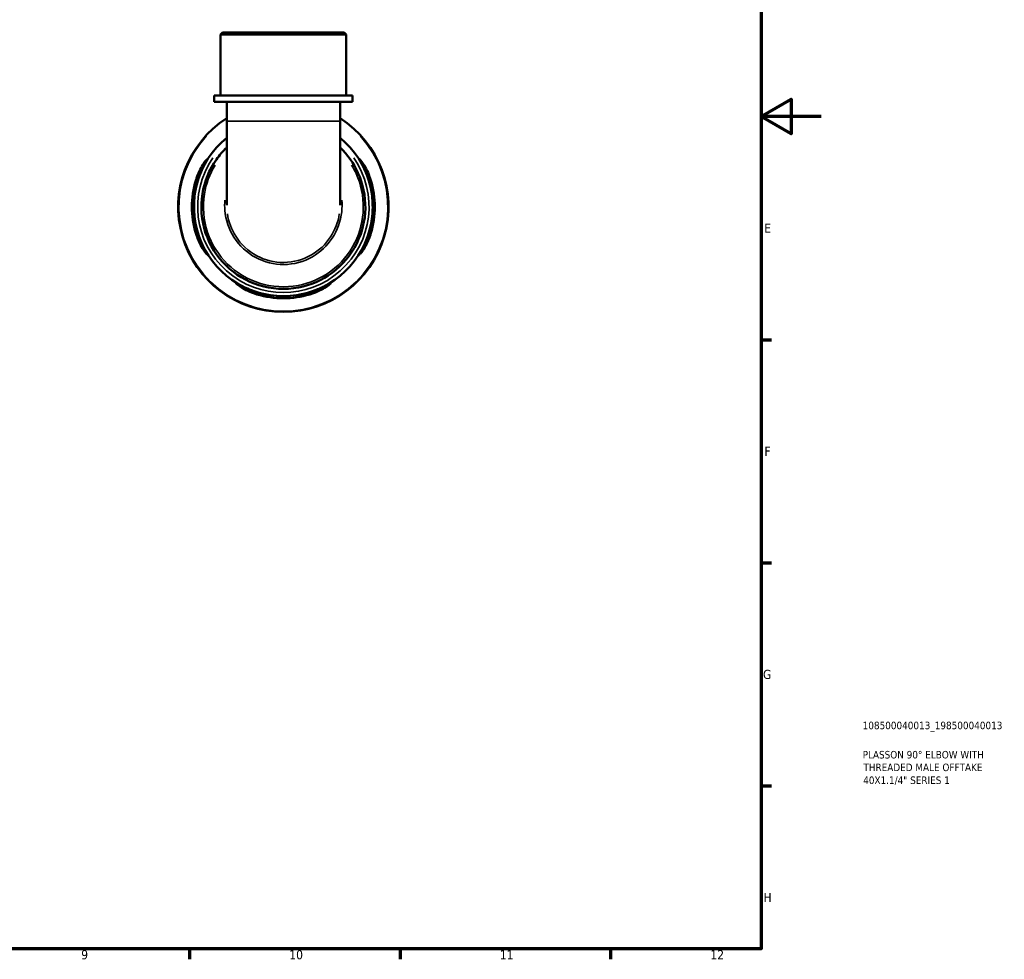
# Model space of a CAD drawing. Header units: millimetres. Extents: x 0 to 902, y -199 to 594.
# Tile 4 of 5: x 574 to 902, y 17 to 329. Entities that reach past the tile are written whole.
import ezdxf

# ---------------------------------------------------------------- set-up
doc = ezdxf.new("R2010")
doc.units = ezdxf.units.MM
for name, color, linetype, lineweight in [('Border (ANSI)', 7, 'Continuous', 70), ('Title (ISO)', 7, 'Continuous', 50), ('Visible (ANSI)', 7, 'Continuous', 50), ('Visible Narrow (ANSI)', 7, 'Continuous', 35)]:
    doc.layers.add(name, color=color, linetype=linetype, lineweight=lineweight)
doc.styles.add('Note Text (ANSI)', font='tahoma.ttf')
doc.styles.add('Note Text (ISO)', font='tahoma.ttf')

# ---------------------------------------------------------------- blocks, each defined once
blk = doc.blocks.new('Borders Default Border')
at = {"layer": 'Border (ANSI)'}
for p, q in [((821, 222.75), (824.45, 222.75)), ((821, 148.5), (824.45, 148.5)), ((821, 74.25), (824.45, 74.25)), ((630.75, 20), (630.75, 16.55)), ((700.83, 20), (700.83, 16.55)), ((770.92, 20), (770.92, 16.55))]:
    blk.add_line(p, q, dxfattribs=at)
at = {"layer": 'Border (ANSI)', "flags": 128}
for points in [[(20, 20), (20, 574), (821, 574), (821, 20), (20, 20)], [(841, 297), (821, 297), (831, 302.77), (831, 291.23), (821, 297)]]:
    blk.add_lwpolyline(points, dxfattribs=at)
at = {"layer": 'Border (ANSI)', "color": 230, "true_color": 0xff0080, "attachment_point": 7, "style": 'Note Text (ANSI)'}
for s, insert, char_height in [('E', (822.05, 258.35), 3.05), ('F', (822.14, 184.1), 3.05), ('G', (821.66, 109.79), 3.05), ('H', (821.81, 35.6), 3.05), ('9', (594.7, 16.49), 3.05), ('10', (663.96, 16.49), 3.048), ('11', (734.04, 16.55), 3.048), ('12', (804.13, 16.55), 3.048)]:
    blk.add_mtext(s, dxfattribs=dict(at, insert=insert, char_height=char_height))
blk = doc.blocks.new('Title Blocks ISO')
at = {"layer": 'Title (ISO)', "color": 232, "true_color": 0xca0064, "style": 'Note Text (ISO)'}
for tag, p in [('PART_NUMBER_001', (33.84, 73.13)), ('DESCRIPTION_001', (33.84, 63.4)), ('DESCRIPTION_002', (34.09, 59.18)), ('DESCRIPTION_003', (34.02, 54.9))]:
    blk.add_attdef(tag, p, '', height=2.5, dxfattribs=at)

msp = doc.modelspace()

# ---------------------------------------------------------------- linework, layer by layer
at = {"layer": 'Visible (ANSI)'}
for p, q in [((641.744, 324.991), (641.044, 324.291)), ((641.744, 324.991), (682.254, 324.991)), ((682.254, 324.991), (682.954, 324.291)), ((682.954, 324.291), (641.044, 324.291)), ((641.044, 303.991), (641.044, 324.291)), ((682.954, 303.991), (682.954, 324.291)), ((685.05, 303.991), (638.949, 303.991)), ((638.949, 301.891), (638.949, 303.991)), ((685.05, 301.891), (638.949, 301.891)), ((643.14, 301.891), (643.14, 295.456)), ((680.859, 301.891), (680.859, 295.456)), ((685.05, 301.891), (685.05, 303.991)), ((643.14, 295.456), (643.14, 267.595)), ((680.859, 267.595), (680.859, 295.456))]:
    msp.add_line(p, q, dxfattribs=at)
for radius, start, end in [(35, 122.6049, 57.3951), (29.75, 129.34088, 50.65912), (30.436, 163.19421, 196.80579), (29.751, 162.79537, 197.20463), (29.751, 342.79537, 17.20463), (30.436, 343.19421, 16.80579), (29.751, 252.79537, 287.20463), (30.436, 253.19421, 286.80579)]:
    msp.add_arc((661.999, 266.991), radius, start, end, dxfattribs=at)
for points, knots in [([(643.142, 286.727), (641.868, 285.51), (640.71, 284.172), (637.308, 279.351), (635.705, 275.42), (634.344, 266.972), (634.721, 262.439), (637.511, 254.182), (639.863, 250.446), (645.998, 244.463), (649.768, 242.214), (658.096, 239.607), (662.675, 239.339), (671.072, 240.92), (674.917, 242.596), (681.666, 247.576), (684.507, 250.956), (688.232, 258.42), (689.22, 262.445), (689.369, 270.555), (688.521, 274.636), (685.395, 281.477), (683.356, 284.343), (680.859, 286.73)], [-7.0913469, -7.0913469, -7.0913469, -7.0913469, -6.8977525, -6.8977525, -6.4429484, -6.4429484, -5.9573227, -5.9573227, -5.4852408, -5.4852408, -5.0156956, -5.0156956, -4.5262538, -4.5262538, -4.0766439, -4.0766439, -3.6045073, -3.6045073, -3.1600048, -3.1600048, -2.7130979, -2.7130979, -2.333441, -2.333441, -2.333441, -2.333441]), ([(632.863, 275.791), (632.974, 276.16), (633.096, 276.527), (633.545, 277.775), (633.911, 278.615), (634.684, 280.148), (635.09, 280.836), (635.781, 281.887), (636.073, 282.276), (636.433, 282.699), (636.536, 282.793), (636.608, 282.789), (636.584, 282.7), (636.409, 282.317), (636.235, 281.989), (635.738, 281.036), (635.392, 280.361), (634.67, 278.79), (634.295, 277.886), (633.825, 276.557), (633.698, 276.175), (633.579, 275.791)], [-2.4790192, -2.4790192, -2.4790192, -2.4790192, -2.3627081, -2.3627081, -2.0765821, -2.0765821, -1.7793934, -1.7793934, -1.5106282, -1.5106282, -1.3077881, -1.3077881, -1.1151315, -1.1151315, -0.8806036, -0.8806036, -0.5856229, -0.5856229, -0.2787648, -0.2787648, -0.1576809, -0.1576809, -0.1576809, -0.1576809]), ([(690.419, 275.791), (690.33, 276.08), (690.236, 276.367), (689.848, 277.499), (689.526, 278.312), (688.824, 279.915), (688.443, 280.68), (687.876, 281.777), (687.669, 282.164), (687.443, 282.629), (687.397, 282.751), (687.429, 282.815), (687.507, 282.755), (687.809, 282.422), (688.061, 282.1), (688.726, 281.131), (689.162, 280.423), (689.99, 278.828), (690.384, 277.951), (690.873, 276.615), (691.011, 276.205), (691.136, 275.791)], [-2.4596733, -2.4596733, -2.4596733, -2.4596733, -2.3687682, -2.3687682, -2.0987401, -2.0987401, -1.7859063, -1.7859063, -1.5384941, -1.5384941, -1.3426217, -1.3426217, -1.1452716, -1.1452716, -0.8922041, -0.8922041, -0.5721176, -0.5721176, -0.2699911, -0.2699911, -0.1397069, -0.1397069, -0.1397069, -0.1397069]), ([(633.579, 258.191), (633.668, 257.903), (633.762, 257.615), (634.15, 256.484), (634.472, 255.671), (635.174, 254.068), (635.555, 253.303), (636.122, 252.206), (636.33, 251.819), (636.556, 251.353), (636.602, 251.231), (636.57, 251.168), (636.491, 251.228), (636.19, 251.56), (635.938, 251.882), (635.272, 252.851), (634.837, 253.559), (634.009, 255.155), (633.615, 256.032), (633.125, 257.368), (632.988, 257.778), (632.863, 258.191)], [-2.4596733, -2.4596733, -2.4596733, -2.4596733, -2.3687682, -2.3687682, -2.0987401, -2.0987401, -1.7859063, -1.7859063, -1.5384941, -1.5384941, -1.3426217, -1.3426217, -1.1452716, -1.1452716, -0.8922041, -0.8922041, -0.5721176, -0.5721176, -0.2699911, -0.2699911, -0.1397069, -0.1397069, -0.1397069, -0.1397069]), ([(691.136, 258.191), (691.024, 257.822), (690.903, 257.456), (690.454, 256.207), (690.087, 255.368), (689.315, 253.835), (688.908, 253.147), (688.217, 252.095), (687.926, 251.707), (687.565, 251.284), (687.463, 251.189), (687.39, 251.193), (687.414, 251.282), (687.59, 251.665), (687.764, 251.993), (688.261, 252.947), (688.607, 253.622), (689.328, 255.192), (689.704, 256.096), (690.174, 257.426), (690.3, 257.808), (690.419, 258.191)], [-2.4790192, -2.4790192, -2.4790192, -2.4790192, -2.3627081, -2.3627081, -2.0765821, -2.0765821, -1.7793934, -1.7793934, -1.5106282, -1.5106282, -1.3077881, -1.3077881, -1.1151315, -1.1151315, -0.8806036, -0.8806036, -0.5856229, -0.5856229, -0.2787648, -0.2787648, -0.1576809, -0.1576809, -0.1576809, -0.1576809]), ([(653.199, 237.855), (652.83, 237.966), (652.464, 238.088), (651.215, 238.537), (650.376, 238.903), (648.842, 239.676), (648.155, 240.082), (647.103, 240.773), (646.715, 241.065), (646.292, 241.425), (646.197, 241.528), (646.201, 241.6), (646.29, 241.576), (646.673, 241.401), (647.001, 241.227), (647.955, 240.73), (648.63, 240.384), (650.2, 239.662), (651.104, 239.287), (652.434, 238.817), (652.815, 238.69), (653.199, 238.571)], [-2.4790192, -2.4790192, -2.4790192, -2.4790192, -2.3627081, -2.3627081, -2.0765821, -2.0765821, -1.7793934, -1.7793934, -1.5106282, -1.5106282, -1.3077881, -1.3077881, -1.1151315, -1.1151315, -0.8806036, -0.8806036, -0.5856229, -0.5856229, -0.2787648, -0.2787648, -0.1576809, -0.1576809, -0.1576809, -0.1576809]), ([(670.799, 238.571), (671.088, 238.661), (671.375, 238.754), (672.507, 239.142), (673.32, 239.464), (674.923, 240.166), (675.687, 240.548), (676.785, 241.114), (677.172, 241.322), (677.637, 241.548), (677.759, 241.594), (677.823, 241.562), (677.763, 241.483), (677.43, 241.182), (677.108, 240.93), (676.139, 240.264), (675.431, 239.829), (673.836, 239.001), (672.959, 238.607), (671.623, 238.117), (671.213, 237.98), (670.799, 237.855)], [-2.4596733, -2.4596733, -2.4596733, -2.4596733, -2.3687682, -2.3687682, -2.0987401, -2.0987401, -1.7859063, -1.7859063, -1.5384941, -1.5384941, -1.3426217, -1.3426217, -1.1452716, -1.1452716, -0.8922041, -0.8922041, -0.5721176, -0.5721176, -0.2699911, -0.2699911, -0.1397069, -0.1397069, -0.1397069, -0.1397069])]:
    msp.add_open_spline(points, degree=3, knots=knots, dxfattribs=at)
at = {"layer": 'Visible Narrow (ANSI)'}
for p, q in [((643.372, 295.456), (680.626, 295.456)), ((632.899, 275.791), (633.543, 275.791)), ((690.455, 275.791), (691.1, 275.791)), ((633.543, 258.191), (632.899, 258.191)), ((691.1, 258.191), (690.455, 258.191)), ((653.199, 237.891), (653.199, 238.535)), ((670.799, 238.535), (670.799, 237.891))]:
    msp.add_line(p, q, dxfattribs=at)
for radius, start, end in [(34.775, 137.5579, 42.4421), (28.525, 145.24935, 34.75065)]:
    msp.add_arc((661.999, 266.991), radius, start, end, dxfattribs=at)
for points, knots in [([(684.72, 280.894), (685.278, 279.979), (685.781, 279.031), (687.866, 274.445), (688.688, 270.465), (688.534, 262.558), (687.569, 258.636), (683.934, 251.364), (681.164, 248.071), (674.586, 243.22), (670.839, 241.588), (662.657, 240.048), (658.196, 240.309), (650.081, 242.848), (646.408, 245.039), (640.427, 250.867), (638.133, 254.506), (635.408, 262.552), (635.036, 266.97), (636.262, 274.637), (637.481, 277.941), (639.278, 280.894)], [2.5924353, 2.5924353, 2.5924353, 2.5924353, 2.7130979, 2.7130979, 3.1600048, 3.1600048, 3.6045073, 3.6045073, 4.0766439, 4.0766439, 4.5262538, 4.5262538, 5.0156956, 5.0156956, 5.4852408, 5.4852408, 5.9573227, 5.9573227, 6.4429484, 6.4429484, 6.8323529, 6.8323529, 6.8323529, 6.8323529]), ([(642.53, 269.244), (642.435, 268.109), (642.434, 266.966), (642.805, 262.653), (643.846, 259.542), (647.346, 254.032), (649.867, 251.682), (655.667, 248.567), (658.915, 247.763), (665.481, 247.817), (668.791, 248.716), (674.325, 251.893), (676.61, 254.052), (680, 259.22), (681.077, 262.242), (681.562, 266.64), (681.577, 267.948), (681.47, 269.245)], [-1.6391671, -1.6391671, -1.6391671, -1.6391671, -1.4671428, -1.4671428, -0.985747, -0.985747, -0.4817892, -0.4817892, 0.0080735, 0.0080735, 0.5095305, 0.5095305, 0.9713741, 0.9713741, 1.4426288, 1.4426288, 1.6391667, 1.6391667, 1.6391667, 1.6391667]), ([(680.632, 264.617), (680.213, 261.903), (679.216, 259.282), (676.093, 254.521), (673.889, 252.438), (668.551, 249.373), (665.358, 248.506), (659.024, 248.453), (655.892, 249.229), (650.297, 252.234), (647.864, 254.502), (644.716, 259.458), (643.772, 261.995), (643.367, 264.617)], [-1.4000873, -1.4000873, -1.4000873, -1.4000873, -0.9713741, -0.9713741, -0.5095305, -0.5095305, -0.0080735, -0.0080735, 0.4817892, 0.4817892, 0.985747, 0.985747, 1.4000988, 1.4000988, 1.4000988, 1.4000988])]:
    msp.add_open_spline(points, degree=3, knots=knots, dxfattribs=at)

# ---------------------------------------------------------------- block references
msp.add_blockref('Borders Default Border', (0, 0))
msp.add_blockref('Title Blocks ISO', (821, 20)).add_auto_attribs({'PART_NUMBER_001': '108500040013_198500040013', 'DESCRIPTION_001': 'PLASSON 90° ELBOW WITH', 'DESCRIPTION_002': 'THREADED MALE OFFTAKE', 'DESCRIPTION_003': '40X1.1/4" SERIES 1'})

doc.saveas('drawing.dxf')
